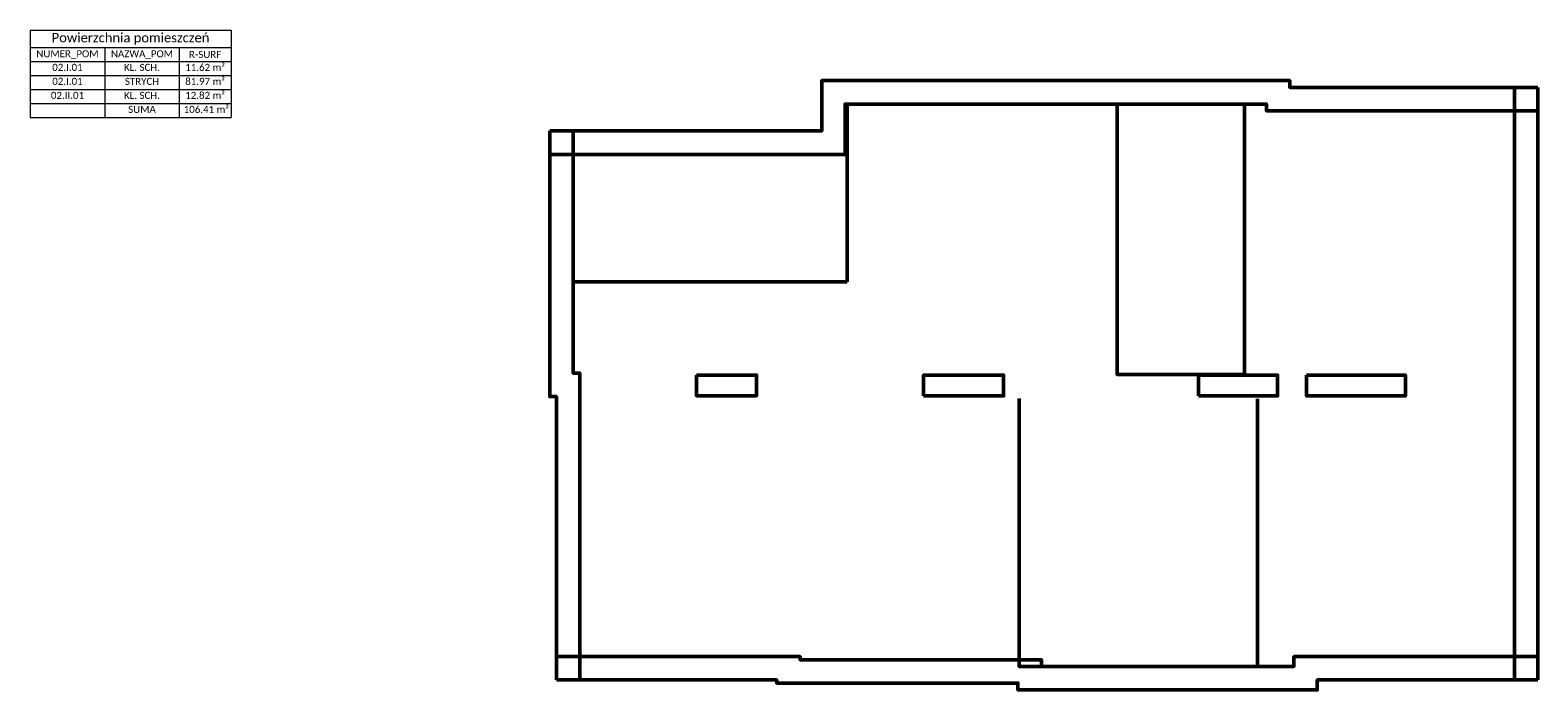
# Model space of a CAD drawing. Header units: millimetres. Extents: x 284606 to 569416, y -192995 to -95103.
# Tile 6 of 178: x 289632 to 292539, y -109324 to -108052. Entities that reach past the tile are written whole.
import ezdxf

# ---------------------------------------------------------------- set-up
doc = ezdxf.new("R2010")
doc.units = ezdxf.units.MM
for name, color, linetype, lineweight in [('!STR_Konstrukcja 0.50', 72, 'Continuous', 50), ('!STR_Opisy 0.09', 8, 'Continuous', 9), ('!STR_Wymiarowanie', 254, 'Continuous', 9)]:
    doc.layers.add(name, color=color, linetype=linetype, lineweight=lineweight)
doc.styles.get("Standard").update_dxf_attribs({"font": 'calibri.ttf'})

# ---------------------------------------------------------------- blocks, each defined once
blk = doc.blocks.new('OBRYS')
at = {"layer": '!STR_Konstrukcja 0.50', "color": 6, "ltscale": 1.5}
for p, q in [((1847.1, 0), (1847.3, 1142)), ((1892.1, 0), (1892.3, 1142))]:
    blk.add_line(p, q, dxfattribs=at)
for points in [[(1892.3, 1142), (1414, 1142), (1414, 1155), (511.6, 1155), (511.6, 1058), (-13, 1058)], [(1892.3, 1097), (1369, 1097), (1369, 1110), (556.6, 1110), (556.6, 1013), (-13, 1013)], [(560.7, 767), (560.7, 1110), (746.7, 1110)], [(1142, 1110), (1081, 1110), (1081, 589)], [(1327, 589), (1327, 1110), (1276, 1110)], [(-13, 1058), (-13, 546.3), (0, 546.3), (0, 0)], [(32, 1058), (32, 591.3), (45, 591.3), (45, 0)], [(560.7, 767), (32, 767), (32, 824)], [(1081, 631), (1081, 589), (1327, 589), (1327, 657)], [(892, 542.5), (892, 26), (1039.5, 26)], [(1352, 542), (1352, 26), (1313.5, 26)], [(0, 45), (469.7, 45), (469.7, 39), (935, 39), (935, 26), (1422.1, 26), (1422.1, 45), (1892.1, 45)], [(0, 0), (424.7, 0), (424.7, -6), (890, -6), (890, -19), (1467.1, -19), (1467.1, 0), (1892.1, 0)]]:
    blk.add_lwpolyline(points, dxfattribs=at)
for points in [[(269.8, 587.7), (385.8, 587.7), (385.8, 547.7), (269.8, 547.7)], [(707.8, 547.6), (862.3, 547.6), (862.3, 587.7), (707.8, 587.7)], [(1237.8, 547.5), (1390.4, 547.5), (1390.4, 587.6), (1237.8, 587.6)], [(1446.4, 587.5), (1636.9, 587.5), (1636.9, 547.5), (1446.4, 547.5)]]:
    blk.add_lwpolyline(points, close=True, dxfattribs=at)

msp = doc.modelspace()

# ---------------------------------------------------------------- linework, layer by layer
at = {"layer": '!STR_Opisy 0.09', "ltscale": 1.5}
for p, q in [((289632.4, -108052.3), (290019.7, -108052.3)), ((289632.4, -108052.3), (289632.4, -108166.7)), ((290019.7, -108052.3), (290019.7, -108166.7)), ((289632.4, -108085.7), (290019.7, -108085.7)), ((289632.4, -108112.7), (290019.7, -108112.7)), ((289776.2, -108085.7), (289776.2, -108166.7)), ((289919.8, -108085.7), (289919.8, -108166.7)), ((289632.4, -108139.7), (290019.7, -108139.7)), ((289632.4, -108166.7), (290019.7, -108166.7)), ((289632.4, -108166.7), (289632.4, -108193.7)), ((289632.4, -108166.7), (290019.7, -108166.7)), ((289776.2, -108166.7), (289776.2, -108193.7)), ((289919.8, -108166.7), (289919.8, -108193.7)), ((290019.7, -108166.7), (290019.7, -108193.7)), ((289632.4, -108193.7), (290019.7, -108193.7)), ((289632.4, -108193.7), (290019.7, -108193.7)), ((289632.4, -108193.7), (289632.4, -108220.7)), ((289776.2, -108193.7), (289776.2, -108220.7)), ((289919.8, -108193.7), (289919.8, -108220.7)), ((290019.7, -108193.7), (290019.7, -108220.7)), ((289632.4, -108220.7), (290019.7, -108220.7))]:
    msp.add_line(p, q, dxfattribs=at)

# ---------------------------------------------------------------- block references
at = {"layer": '!STR_Wymiarowanie'}
msp.add_blockref('OBRYS', (290647.1, -109304.6), dxfattribs=at)

# ---------------------------------------------------------------- texts
at = {"layer": '!STR_Opisy 0.09', "ltscale": 1.5}
for s, insert, char_height, width, attachment_point in [('Powierzchnia pomieszczeń', (289826, -108069), 18, 378.325, 5), ('NUMER_POM', (289704.3, -108099.2), 13.5, 134.834, 5), ('NAZWA_POM', (289848, -108099.2), 13.5, 134.564, 5), ('R-SURF', (289969.7, -108099.2), 13.5, 90.928, 5), ('02.I.01', (289704.3, -108117.2), 13.5, 134.834, 2), ('KL. SCH.', (289848, -108117.2), 13.5, 134.564, 2), ('81.97 m²', (289969.7, -108144.2), 13.5, 90.928, 2), ('11.62 m²', (289969.7, -108117.2), 13.5, 90.928, 2), ('02.II.01', (289704.3, -108171.2), 13.5, 134.834, 2), ('02.I.01', (289704.3, -108144.2), 13.5, 134.834, 2), ('KL. SCH.', (289848, -108171.2), 13.5, 134.564, 2), ('STRYCH', (289848, -108144.2), 13.5, 134.564, 2), ('12.82 m²', (289969.7, -108171.2), 13.5, 90.928, 2), ('SUMA', (289848, -108198.2), 13.5, 134.564, 2), (' 106.41 m²', (289969.7, -108198.2), 13.5, 90.928, 2)]:
    msp.add_mtext(s, dxfattribs=dict(at, insert=insert, char_height=char_height, width=width, attachment_point=attachment_point))

doc.saveas('drawing.dxf')
